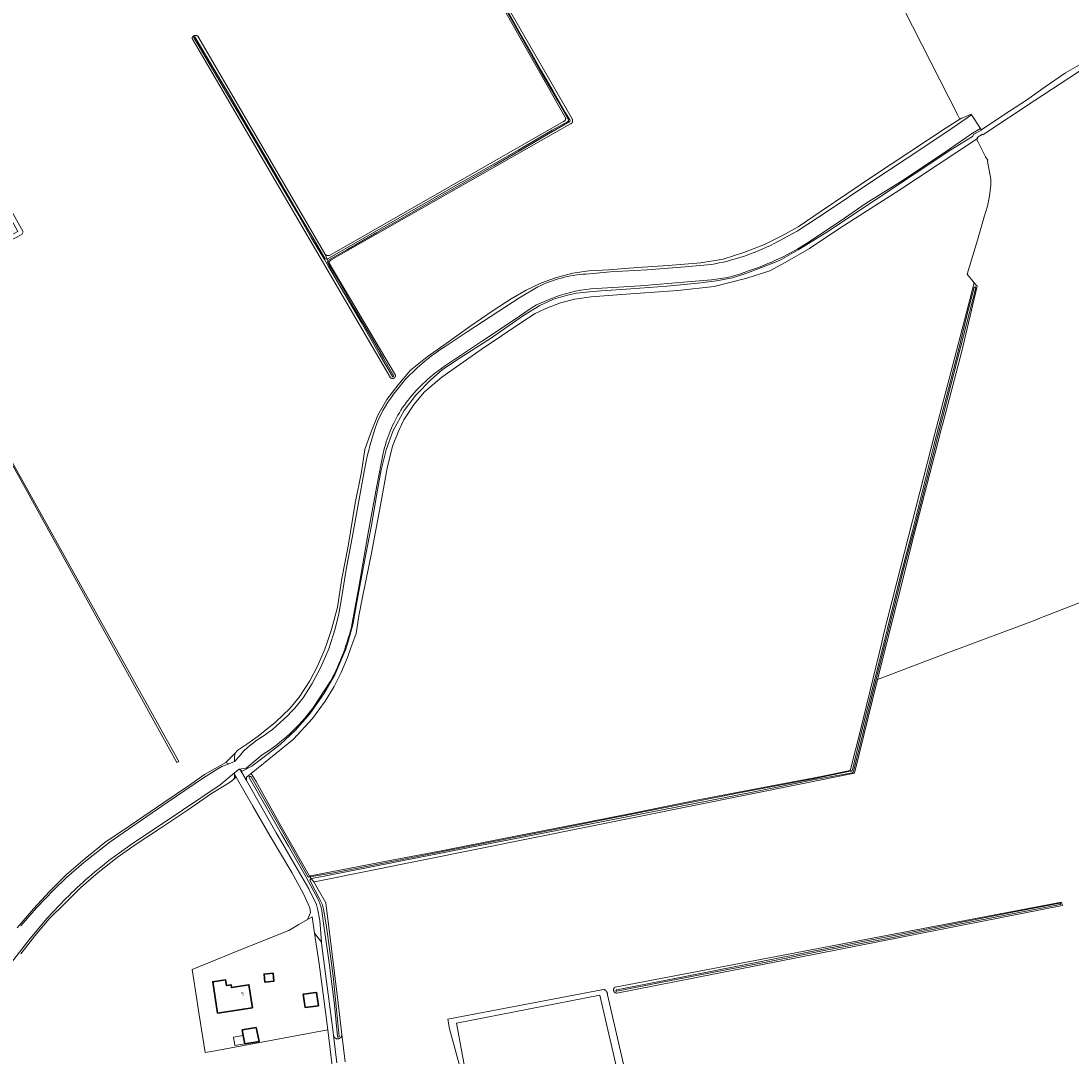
# Model space of a CAD drawing. Extents: x 199200 to 204075, y 460125 to 464703.
# Tile 172 of 174: x 203077 to 203628, y 463783 to 464326. Entities that reach past the tile are written whole.
import ezdxf
from ezdxf.enums import TextEntityAlignment as Align

# ---------------------------------------------------------------- set-up
doc = ezdxf.new("R2010")
doc.units = 0
for name, color, linetype, lineweight in [('B-WE-GR-BOS_LOOF-GV', 40, 'Continuous', 13), ('B-WE-GR-BOUWLAND-GV', 80, 'Continuous', 13), ('B-WE-GR-GRAS-GV', 60, 'Continuous', 13), ('B-WE-OG-BEBOUWING-GV', 7, 'Continuous', 35), ('B-WE-OG-BEBOUWING-T18', 10, 'Continuous', 18), ('B-WE-OG-BEBOUWING_OVERBOUWING-GV', 7, 'Continuous', 18), ('B-WE-OG-TERREIN_ERF-GV', 7, 'Continuous', 18), ('B-WE-OG-TERREIN_ONBEGROEID-GV', 7, 'Continuous', 18), ('B-WE-OG-WATER_GREPPEL-GV', 160, 'Continuous', 18), ('B-WE-OG-WATER_SLOOT-GV', 120, 'Continuous', 18), ('B-WE-VH-VERHARDING_BETONSTRAATSTEEN-GV', 252, 'Continuous', 18)]:
    doc.layers.add(name, color=color, linetype=linetype, lineweight=lineweight)
doc.styles.add('NLCS-ISO-M1000-T18', font='NLCS-ISO.ttf', dxfattribs={"height": 1.8})

msp = doc.modelspace()

# ---------------------------------------------------------------- linework, layer by layer
at = {"layer": 'B-WE-GR-BOS_LOOF-GV', "flags": 128}
msp.add_lwpolyline([(203314.4, 463754.071), (203321.641, 463755.566), (203348.05, 463761.3), (203382.992, 463769.27), (203391.196, 463771.185), (203380.931, 463815.018), (203305.895, 463800.334)], close=True, dxfattribs=at)
at = {"layer": 'B-WE-GR-BOUWLAND-GV', "flags": 128}
for points in [[(203512.537, 463933.318), (203517.802, 463954.632), (203528.813, 464000), (203529.809, 464004.1), (203543.097, 464056.223), (203556.558, 464108.898), (203570.937, 464164.28), (203577.302, 464188.612), (203573.631, 464193.076), (203579.028, 464210.896), (203582.6, 464223.08), (203584.346, 464228.755), (203585.378, 464233.914), (203586.053, 464239.987), (203586.092, 464242.884), (203584.267, 464252.329), (203584.439, 464252.813), (203583.314, 464254.661), (203579.619, 464261.952), (203579.377, 464262.384), (203578.504, 464263.938), (203537.82, 464237.046), (203506.814, 464217.155), (203490.891, 464206.641), (203478.263, 464199.232), (203470.15, 464194.889), (203458.15, 464190.918), (203441.017, 464186.606), (203421.901, 464184.537), (203392.316, 464182.356), (203376.426, 464181.283), (203367.859, 464179.916), (203360.344, 464178.108), (203353.566, 464175.402), (203347.16, 464172.511), (203340.055, 464167.934), (203318.792, 464153.637), (203298.175, 464139.128), (203289.148, 464131.358), (203283.628, 464124.873), (203278.237, 464116.668), (203275.597, 464111.172), (203272.317, 464102.867), (203269.433, 464091.327), (203266.265, 464073.906), (203261.201, 464046.8), (203256.688, 464024.511), (203254.675, 464013.885), (203253.156, 464004.646), (203251.504, 464000), (203250.485, 463997.133), (203248.633, 463991.99), (203245.375, 463984.258), (203241.724, 463976.8), (203236.916, 463969.1), (203230.389, 463960.128), (203220.333, 463949.298), (203198.169, 463931.265), (203200.758, 463927.115), (203213.714, 463903.852), (203228.577, 463877.746)], [(203270.089, 463885.408), (203299.734, 463891.116), (203330.434, 463897.19), (203364.641, 463903.858), (203399.225, 463910.678), (203431.634, 463917.172), (203464.788, 463923.528), (203497.101, 463929.62), (203511.488, 463932.577)], [(203229.34, 463877.58), (203270.089, 463885.408)]]:
    msp.add_lwpolyline(points, dxfattribs=at)
at = {"layer": 'B-WE-GR-BOUWLAND-GV'}
for points in [[(203511.488, 463932.577, 0.1504596), (203512.537, 463933.318)], [(203228.577, 463877.746, 0.083628), (203229.34, 463877.58)]]:
    msp.add_lwpolyline(points, format="xyb", dxfattribs=at)
at = {"layer": 'B-WE-GR-GRAS-GV', "flags": 128}
for points in [[(203075.424, 463850.243), (203083.941, 463860.307), (203092.375, 463869.404), (203101.331, 463878.247), (203111.172, 463886.736), (203121.51, 463894.981), (203134.768, 463903.99), (203152.449, 463915.958), (203165.918, 463925.143), (203173.753, 463930.638), (203184.845, 463937.074), (203189.689, 463941.817), (203191.263, 463943.455), (203195.836, 463946.555), (203201.861, 463950.879), (203210.885, 463958.243), (203218.381, 463965.296), (203223.369, 463971.204), (203229.02, 463979.787), (203232.877, 463987.544), (203236.781, 463996.401), (203237.991, 464000), (203240.281, 464006.81), (203243.426, 464018.502), (203245.668, 464033.577), (203248.953, 464050.389), (203252.783, 464072.994), (203256.077, 464089.446), (203257.745, 464101.19), (203260.696, 464109.458), (203264.675, 464119.222), (203269.364, 464127.35), (203275.195, 464135.043), (203281.762, 464142.74), (203290.462, 464149.767), (203299.121, 464155.845), (203312.901, 464165.585), (203325.111, 464174.079), (203334.457, 464180.217), (203342.347, 464184.74), (203350.406, 464188.539), (203358.294, 464191.288), (203366.784, 464193.582), (203375.166, 464194.787), (203385.698, 464195.293), (203400.704, 464196.562), (203416.875, 464197.714), (203433.938, 464199.016), (203445.752, 464201.05), (203456.502, 464204.381), (203467.38, 464208.728), (203476.387, 464213.175), (203485, 464217.912), (203497.072, 464226.216), (203523.948, 464244.253), (203562.595, 464269.913), (203569.815, 464274.389), (203568.788, 464276.407), (203530.768, 464351.128)], [(203365.641, 464271.894), (203365.561, 464271.863), (203240.144, 464200.538), (203240.105, 464200.521), (203240.027, 464200.482), (203239.95, 464200.44), (203239.875, 464200.395), (203239.802, 464200.346), (203239.732, 464200.294), (203239.664, 464200.239), (203239.599, 464200.181), (203239.537, 464200.12), (203239.477, 464200.056), (203239.42, 464199.989), (203239.367, 464199.92), (203239.316, 464199.849), (203239.269, 464199.775), (203239.226, 464199.699), (203239.186, 464199.622), (203239.149, 464199.542), (203239.116, 464199.461), (203239.087, 464199.379), (203239.062, 464199.295), (203239.04, 464199.21), (203239.023, 464199.125), (203239.009, 464199.038), (203239, 464198.951), (203238.994, 464198.864), (203273.91, 464140.092), (203273.91, 464140.076), (203273.91, 464139.995), (203273.905, 464139.913), (203273.897, 464139.832), (203273.885, 464139.752), (203273.868, 464139.672), (203273.848, 464139.593), (203273.824, 464139.516), (203273.796, 464139.439), (203273.764, 464139.364), (203273.729, 464139.291), (203273.69, 464139.219), (203273.648, 464139.15), (203273.602, 464139.083), (203273.553, 464139.018), (203273.501, 464138.955), (203273.446, 464138.895), (203273.388, 464138.838), (203273.328, 464138.784), (203273.264, 464138.733), (203273.199, 464138.685), (203273.131, 464138.64), (203273.061, 464138.599), (203272.989, 464138.561), (203272.915, 464138.527), (203272.839, 464138.496), (203272.763, 464138.469), (203272.685, 464138.446), (203272.605, 464138.427), (203272.526, 464138.412), (203272.445, 464138.4), (203272.364, 464138.393), (203272.283, 464138.39), (203272.201, 464138.39), (203272.12, 464138.395), (203272.039, 464138.404), (203271.959, 464138.416), (203271.879, 464138.433), (203271.8, 464138.453), (203271.723, 464138.477), (203271.646, 464138.506), (203271.571, 464138.537), (203271.498, 464138.573), (203271.427, 464138.612), (203271.357, 464138.654), (203271.29, 464138.7), (203167.187, 464316.653), (203167.188, 464316.665), (203167.194, 464316.749), (203167.204, 464316.832), (203167.218, 464316.914), (203167.237, 464316.996), (203167.259, 464317.076), (203167.284, 464317.156), (203167.314, 464317.234), (203167.347, 464317.311), (203167.384, 464317.386), (203167.425, 464317.459), (203167.469, 464317.531), (203167.516, 464317.6), (203167.567, 464317.666), (203167.62, 464317.73), (203167.677, 464317.792), (203167.737, 464317.851), (203167.799, 464317.907), (203167.864, 464317.959), (203167.931, 464318.009), (203168.001, 464318.055), (203168.073, 464318.098), (203168.147, 464318.138), (203168.222, 464318.174), (203168.299, 464318.206), (203168.378, 464318.235), (203168.458, 464318.259), (203168.539, 464318.28), (203168.621, 464318.297), (203168.703, 464318.31), (203168.787, 464318.32), (203168.87, 464318.325), (203168.954, 464318.326), (203169.037, 464318.323), (203169.121, 464318.316), (203169.204, 464318.305), (203169.286, 464318.291), (203169.368, 464318.272), (203169.448, 464318.249), (203169.528, 464318.223), (203169.606, 464318.193), (203169.682, 464318.159), (203169.757, 464318.121), (203169.83, 464318.08), (203169.901, 464318.036), (203169.97, 464317.988), (203170.036, 464317.937), (203170.1, 464317.883), (203170.161, 464317.826), (203236.56, 464204.086), (203236.594, 464204.024), (203236.642, 464203.941), (203236.694, 464203.861), (203236.749, 464203.782), (203236.808, 464203.706), (203236.869, 464203.633), (203236.934, 464203.562), (203237.001, 464203.494), (203237.012, 464203.484), (203237.083, 464203.419), (203237.156, 464203.358), (203237.232, 464203.299), (203237.31, 464203.244), (203237.39, 464203.192), (203237.473, 464203.143), (203237.557, 464203.098), (203237.644, 464203.056), (203237.732, 464203.018), (203237.821, 464202.984), (203237.912, 464202.954), (203238.004, 464202.927), (203238.097, 464202.904), (203238.191, 464202.885), (203238.286, 464202.871), (203238.381, 464202.86), (203238.476, 464202.853), (203238.572, 464202.85), (203238.668, 464202.851), (203238.763, 464202.856), (203238.859, 464202.865), (203238.954, 464202.878), (203239.048, 464202.894), (203239.141, 464202.915), (203239.234, 464202.94), (203362.014, 464273.235), (203362.052, 464273.247), (203362.126, 464273.275), (203362.198, 464273.306), (203362.268, 464273.34), (203362.337, 464273.378), (203362.403, 464273.42), (203362.468, 464273.465), (203362.53, 464273.513), (203362.589, 464273.564), (203362.646, 464273.618), (203362.7, 464273.675), (203362.751, 464273.735), (203362.798, 464273.797), (203362.843, 464273.861), (203362.884, 464273.928), (203362.922, 464273.997), (203362.956, 464274.067), (203362.987, 464274.14), (203363.014, 464274.213), (203363.037, 464274.288), (203363.056, 464274.364), (203363.071, 464274.441), (203363.083, 464274.519), (203363.09, 464274.597), (203363.094, 464274.675), (203363.093, 464274.754), (203363.089, 464274.832), (203363.08, 464274.91), (203363.067, 464274.987), (203363.051, 464275.064), (203331.963, 464330.042)], [(203333.793, 464331.235), (203366.457, 464274.585), (203366.48, 464274.549), (203366.524, 464274.475), (203366.564, 464274.4), (203366.601, 464274.322), (203366.634, 464274.243), (203366.663, 464274.163), (203366.688, 464274.081), (203366.71, 464273.999), (203366.727, 464273.915), (203366.741, 464273.831), (203366.751, 464273.746), (203366.757, 464273.66), (203366.758, 464273.575), (203366.756, 464273.489), (203366.75, 464273.404), (203366.74, 464273.319), (203366.726, 464273.235), (203366.708, 464273.151), (203366.686, 464273.069), (203366.66, 464272.987), (203366.63, 464272.907), (203366.597, 464272.828), (203366.56, 464272.751), (203366.52, 464272.676), (203366.476, 464272.602), (203366.428, 464272.531), (203366.378, 464272.462), (203366.324, 464272.396), (203366.267, 464272.332), (203366.207, 464272.271), (203366.145, 464272.212), (203366.079, 464272.157), (203366.012, 464272.105), (203365.942, 464272.056), (203365.869, 464272.01), (203365.795, 464271.968), (203365.719, 464271.929), (203365.641, 464271.894)], [(203195.725, 463927.495), (203195.775, 463929.318), (203198.169, 463931.265), (203220.333, 463949.298), (203230.389, 463960.128), (203236.916, 463969.1), (203241.724, 463976.8), (203245.375, 463984.258), (203248.633, 463991.99), (203250.485, 463997.133), (203251.504, 464000), (203253.156, 464004.646), (203254.675, 464013.885), (203256.688, 464024.511), (203261.201, 464046.8), (203266.265, 464073.906), (203269.433, 464091.327), (203272.317, 464102.867), (203275.597, 464111.172), (203278.237, 464116.668), (203283.628, 464124.873), (203289.148, 464131.358), (203298.175, 464139.128), (203318.792, 464153.637), (203340.055, 464167.934), (203347.16, 464172.511), (203353.566, 464175.402), (203360.344, 464178.108), (203367.859, 464179.916), (203376.426, 464181.283), (203392.316, 464182.356), (203421.901, 464184.537), (203441.017, 464186.606), (203458.15, 464190.918), (203470.15, 464194.889), (203478.263, 464199.232), (203490.891, 464206.641), (203506.814, 464217.155), (203537.82, 464237.046), (203578.504, 464263.938), (203579.193, 464264.394), (203578.903, 464264.807), (203581.628, 464266.596), (203581.878, 464266.208), (203582.378, 464266.541), (203608.712, 464284.076), (203626.952, 464295.917), (203659.904, 464317.501)], [(203637.475, 464305.591), (203625.119, 464298.658), (203614.583, 464291.312), (203604.754, 464284.42), (203592.932, 464276.582), (203581.202, 464268.718), (203581.118, 464268.671), (203577.096, 464266.442), (203576.455, 464265.365), (203565.146, 464258.239), (203526.134, 464232.42), (203499.455, 464214.816), (203485.055, 464205.801), (203475.25, 464200.234), (203465.864, 464196.512), (203457.57, 464193.525), (203450.569, 464191.225), (203442.266, 464189.515), (203432.318, 464188.357), (203416.128, 464186.813), (203397.304, 464185.334), (203381.679, 464184.323), (203375.565, 464183.826), (203368.713, 464183.114), (203364.038, 464182.006), (203356.641, 464179.996), (203349.493, 464176.739), (203341.06, 464171.338), (203323.656, 464159.372), (203305.83, 464148.085), (203298.271, 464142.877), (203292.337, 464137.642), (203284.498, 464129.635), (203278.314, 464121.603), (203272.593, 464111.137), (203268.909, 464101.002), (203266.261, 464090.439), (203264.018, 464077.86), (203261.291, 464061.476), (203257.305, 464040.754), (203254.048, 464023.974), (203251.409, 464009.219), (203248.837, 464000), (203247.829, 463996.385), (203242.029, 463983.043), (203236.238, 463972.963), (203228.903, 463962.57), (203221.173, 463953.848), (203213.388, 463946.386), (203204.994, 463939.95), (203198.581, 463935.134), (203193.449, 463932.527), (203192.621, 463932.989), (203195.725, 463927.495)], [(203066.236, 464237.383), (203078.569, 464215.215), (203077.86, 464213.912), (203064.597, 464207.031)], [(203671.859, 464036.181), (203614.929, 464013.899), (203611.201, 464012.44), (203609.751, 464011.872), (203563.84, 463994.611), (203526.569, 463980.599), (203514.573, 463931.334), (203232.253, 463874.66), (203231.04, 463874.416), (203233.364, 463870.373), (203237.333, 463863.468), (203243.365, 463813.779), (203245.691, 463794.343), (203247.398, 463780.074)], [(203241.705, 463769.136), (203238.305, 463796.836), (203177.451, 463785.431), (203174.002, 463784.864), (203170.94, 463804.639), (203169.015, 463817.225), (203167.251, 463828.527), (203188.129, 463837.023), (203208.65, 463845.158), (203217.849, 463848.827), (203223.215, 463852.116), (203227.777, 463854.689), (203229.368, 463858.288), (203228.898, 463860.812), (203225.663, 463868.062), (203219.534, 463879.268), (203208.153, 463898.374), (203198.961, 463914.158), (203190.318, 463929.318), (203189.126, 463928.214), (203187.207, 463926.634), (203177.429, 463920.768), (203164.86, 463912.07), (203150.622, 463902.634), (203137.263, 463893.797), (203127.986, 463887.236), (203117.941, 463879.264), (203108.828, 463871.459), (203100.707, 463863.188), (203092.212, 463855.044), (203084.758, 463846.066), (203077.402, 463836.641)], [(203308.59, 463773.686), (203302.168, 463797.426), (203301.246, 463802.44), (203382.915, 463818.016), (203382.982, 463818.002), (203383.08, 463817.977), (203383.178, 463817.948), (203383.274, 463817.915), (203383.369, 463817.878), (203383.463, 463817.838), (203383.555, 463817.794), (203383.645, 463817.746), (203383.733, 463817.695), (203383.819, 463817.641), (203383.903, 463817.583), (203383.984, 463817.522), (203384.063, 463817.458), (203384.139, 463817.39), (203384.213, 463817.32), (203384.284, 463817.247), (203384.352, 463817.171), (203384.417, 463817.093), (203384.479, 463817.012), (203384.538, 463816.929), (203384.593, 463816.843), (203384.645, 463816.756), (203384.693, 463816.666), (203384.738, 463816.575), (203384.76, 463816.526), (203384.8, 463816.432), (203384.835, 463816.336), (203384.867, 463816.24), (203384.895, 463816.142), (203384.919, 463816.043), (203384.939, 463815.943), (203384.956, 463815.843), (203384.968, 463815.741), (203384.976, 463815.64), (203384.981, 463815.538), (203384.981, 463815.436), (203384.977, 463815.335), (203384.97, 463815.233), (203384.958, 463815.132), (203395.076, 463771.925)], [(203247.398, 463780.074), (203245.691, 463794.343), (203245.691, 463794.249), (203245.688, 463794.156), (203245.68, 463794.062), (203245.669, 463793.969), (203245.653, 463793.877), (203245.634, 463793.785), (203245.611, 463793.694), (203245.583, 463793.605), (203245.553, 463793.516), (203245.518, 463793.429), (203245.479, 463793.344), (203245.437, 463793.26), (203245.392, 463793.178), (203245.343, 463793.098), (203245.291, 463793.021), (203245.235, 463792.945), (203245.176, 463792.872), (203245.114, 463792.802), (203245.05, 463792.734), (203244.982, 463792.669), (203244.912, 463792.607), (203244.839, 463792.548), (203244.764, 463792.493), (203244.686, 463792.44), (203244.606, 463792.391), (203244.524, 463792.346), (203244.441, 463792.304), (203244.355, 463792.265), (203244.268, 463792.23), (203244.18, 463792.199), (203244.09, 463792.172), (203243.999, 463792.149), (203243.908, 463792.129), (203243.815, 463792.114), (203243.722, 463792.102), (203243.629, 463792.094), (203243.535, 463792.091), (203243.442, 463792.091), (203243.348, 463792.095), (203243.255, 463792.104), (203243.162, 463792.116), (203243.07, 463792.132), (203242.978, 463792.153), (203242.888, 463792.177), (203242.798, 463792.205), (203242.71, 463792.236), (203242.623, 463792.272), (203242.538, 463792.311), (203242.455, 463792.354), (203242.373, 463792.4), (203242.294, 463792.449), (203242.217, 463792.502), (203242.142, 463792.559), (203242.069, 463792.618), (203241.999, 463792.681), (203241.932, 463792.746), (203241.868, 463792.814), (203241.807, 463792.885), (203241.749, 463792.958), (203241.694, 463793.034), (203241.642, 463793.112), (203241.594, 463793.193), (203241.549, 463793.275), (203241.507, 463793.359), (203241.47, 463793.445), (203241.436, 463793.532), (203241.405, 463793.621), (203241.379, 463793.711), (203241.365, 463793.766), (203243.143, 463779.442)]]:
    msp.add_lwpolyline(points, dxfattribs=at)
for points in [[(203037.704, 464158.541), (203073.529, 464093.243), (203124.988, 464000.973), (203160.206, 463937.613), (203159.207, 463937.085), (203065.797, 464105.724), (203046.868, 464139.277), (203036.513, 464157.945)], [(203189.689, 463941.817), (203184.845, 463937.074), (203186.511, 463936.371), (203189.505, 463937.502), (203189.474, 463939.308)], [(203189.473, 463930.799), (203189.443, 463929.477), (203189.247, 463928.697), (203189.126, 463928.214), (203190.318, 463929.318)], [(203388.948, 463819.147), (203388.994, 463819.176), (203623.016, 463863.81), (203623.68, 463862.039), (203389.891, 463816.101), (203389.809, 463816.101), (203389.728, 463816.106), (203389.647, 463816.114), (203389.567, 463816.126), (203389.487, 463816.142), (203389.408, 463816.162), (203389.33, 463816.186), (203389.253, 463816.213), (203389.178, 463816.244), (203389.105, 463816.279), (203389.033, 463816.318), (203388.963, 463816.36), (203388.896, 463816.405), (203388.83, 463816.454), (203388.768, 463816.506), (203388.707, 463816.561), (203388.65, 463816.618), (203388.595, 463816.679), (203388.544, 463816.742), (203388.496, 463816.807), (203388.45, 463816.875), (203388.409, 463816.945), (203388.371, 463817.017), (203388.336, 463817.091), (203388.305, 463817.166), (203388.278, 463817.243), (203388.262, 463817.294), (203388.241, 463817.373), (203388.224, 463817.452), (203388.211, 463817.533), (203388.202, 463817.614), (203388.197, 463817.695), (203388.196, 463817.776), (203388.198, 463817.858), (203388.205, 463817.939), (203388.216, 463818.02), (203388.231, 463818.1), (203388.25, 463818.179), (203388.272, 463818.257), (203388.299, 463818.334), (203388.329, 463818.41), (203388.363, 463818.484), (203388.4, 463818.556), (203388.441, 463818.626), (203388.485, 463818.695), (203388.533, 463818.761), (203388.584, 463818.824), (203388.638, 463818.885), (203388.694, 463818.944), (203388.754, 463818.999), (203388.816, 463819.052), (203388.881, 463819.101)]]:
    msp.add_lwpolyline(points, close=True, dxfattribs=at)
at = {"layer": 'B-WE-OG-BEBOUWING-GV', "flags": 128}
for points in [[(203180.55, 463805.491), (203186.274, 463806.372), (203194.132, 463807.704), (203198.865, 463808.432), (203197.019, 463820.433), (203187.822, 463819.019), (203187.602, 463820.452), (203185.157, 463820.076), (203184.701, 463823.04), (203178.009, 463822.011)], [(203209.647, 463826.546), (203204.918, 463826.072), (203205.339, 463821.882), (203210.067, 463822.356)], [(203230.668, 463816.232), (203225.77, 463815.587), (203225.502, 463815.552), (203226.424, 463808.552), (203233.414, 463809.473), (203232.492, 463816.472)], [(203200.76, 463798.07), (203193.52, 463796.75), (203194.034, 463793.926), (203194.85, 463789.45), (203202.28, 463790.7)]]:
    msp.add_lwpolyline(points, close=True, dxfattribs=at)
at = {"layer": 'B-WE-OG-BEBOUWING_OVERBOUWING-GV', "flags": 128}
msp.add_lwpolyline([(203194.034, 463793.926), (203188.869, 463792.985), (203189.672, 463788.579), (203194.85, 463789.45)], close=True, dxfattribs=at)
at = {"layer": 'B-WE-OG-TERREIN_ERF-GV', "flags": 128}
for points in [[(203238.305, 463796.836), (203237.461, 463803.717), (203233.756, 463831.433), (203231.405, 463847.434), (203230.143, 463856.023), (203227.777, 463854.689), (203223.215, 463852.116), (203217.849, 463848.827), (203208.65, 463845.158), (203188.129, 463837.023), (203167.251, 463828.527), (203169.015, 463817.225), (203170.94, 463804.639), (203174.002, 463784.864), (203177.451, 463785.431)], [(203178.009, 463822.011), (203184.701, 463823.04), (203185.157, 463820.076), (203187.602, 463820.452), (203187.822, 463819.019), (203197.019, 463820.433), (203198.865, 463808.432), (203194.132, 463807.704), (203186.274, 463806.372), (203180.55, 463805.491)], [(203209.647, 463826.546), (203210.067, 463822.356), (203205.339, 463821.882), (203204.918, 463826.072)], [(203225.502, 463815.552), (203225.77, 463815.587), (203230.668, 463816.232), (203232.492, 463816.472), (203233.414, 463809.473), (203226.424, 463808.552)], [(203202.28, 463790.7), (203194.85, 463789.45), (203194.034, 463793.926), (203193.52, 463796.75), (203200.76, 463798.07)]]:
    msp.add_lwpolyline(points, close=True, dxfattribs=at)
at = {"layer": 'B-WE-OG-TERREIN_ONBEGROEID-GV', "flags": 128}
msp.add_lwpolyline([(203231.405, 463847.434), (203235.049, 463842.708), (203234.11, 463854.125), (203232.956, 463860.375), (203232.444, 463862.607), (203228.372, 463870.746), (203221.003, 463883.262), (203214.608, 463894.587), (203211.197, 463900.117), (203195.725, 463927.495), (203192.621, 463932.989), (203191.807, 463933.442), (203189.493, 463931.654), (203189.473, 463930.799), (203190.318, 463929.318), (203198.961, 463914.158), (203208.153, 463898.374), (203219.534, 463879.268), (203225.663, 463868.062), (203228.898, 463860.812), (203229.368, 463858.288), (203227.777, 463854.689), (203230.143, 463856.023)], close=True, dxfattribs=at)
at = {"layer": 'B-WE-OG-WATER_GREPPEL-GV', "flags": 128}
msp.add_lwpolyline([(203046.868, 464139.277), (203065.797, 464105.724), (203159.207, 463937.085), (203160.206, 463937.613), (203124.988, 464000.973), (203073.529, 464093.243), (203037.704, 464158.541), (203036.513, 464157.945)], close=True, dxfattribs=at)
at = {"layer": 'B-WE-OG-WATER_SLOOT-GV', "flags": 128}
for points in [[(203364.555, 464273.989), (203359.009, 464283.979), (203350.047, 464299.265), (203341.141, 464315.027), (203332.726, 464330.042), (203329.012, 464336.357)], [(203329.012, 464336.357), (203332.726, 464330.042), (203341.141, 464315.027), (203350.047, 464299.265), (203359.009, 464283.979), (203364.555, 464273.989)], [(203331.963, 464330.042), (203363.051, 464275.064), (203363.067, 464274.987), (203363.08, 464274.91), (203363.089, 464274.832), (203363.093, 464274.754), (203363.094, 464274.675), (203363.09, 464274.597), (203363.083, 464274.519), (203363.071, 464274.441), (203363.056, 464274.364), (203363.037, 464274.288), (203363.014, 464274.213), (203362.987, 464274.14), (203362.956, 464274.067), (203362.922, 464273.997), (203362.884, 464273.928), (203362.843, 464273.861), (203362.798, 464273.797), (203362.751, 464273.735), (203362.7, 464273.675), (203362.646, 464273.618), (203362.589, 464273.564), (203362.53, 464273.513), (203362.468, 464273.465), (203362.403, 464273.42), (203362.337, 464273.378), (203362.268, 464273.34), (203362.198, 464273.306), (203362.126, 464273.275), (203362.052, 464273.247), (203362.014, 464273.235), (203239.234, 464202.94), (203239.141, 464202.915), (203239.048, 464202.894), (203238.954, 464202.878), (203238.859, 464202.865), (203238.763, 464202.856), (203238.668, 464202.851), (203238.572, 464202.85), (203238.476, 464202.853), (203238.381, 464202.86), (203238.286, 464202.871), (203238.191, 464202.885), (203238.097, 464202.904), (203238.004, 464202.927), (203237.912, 464202.954), (203237.821, 464202.984), (203237.732, 464203.018), (203237.644, 464203.056), (203237.557, 464203.098), (203237.473, 464203.143), (203237.39, 464203.192), (203237.31, 464203.244), (203237.232, 464203.299), (203237.156, 464203.358), (203237.083, 464203.419), (203237.012, 464203.484), (203237.001, 464203.494)], [(203365.251, 464273.085), (203354.164, 464266.722), (203341.268, 464259.112), (203325.638, 464250.093), (203309.975, 464241.184), (203293.431, 464231.758), (203278.606, 464223.194), (203264.098, 464214.969), (203248.315, 464205.844), (203238.428, 464200.18), (203238.994, 464198.864), (203239, 464198.951), (203239.009, 464199.038), (203239.023, 464199.125), (203239.04, 464199.21), (203239.062, 464199.295), (203239.087, 464199.379), (203239.116, 464199.461), (203239.149, 464199.542), (203239.186, 464199.622), (203239.226, 464199.699), (203239.269, 464199.775), (203239.316, 464199.849), (203239.367, 464199.92), (203239.42, 464199.989), (203239.477, 464200.056), (203239.537, 464200.12), (203239.599, 464200.181), (203239.664, 464200.239), (203239.732, 464200.294), (203239.802, 464200.346), (203239.875, 464200.395), (203239.95, 464200.44), (203240.027, 464200.482), (203240.105, 464200.521), (203240.144, 464200.538), (203365.561, 464271.863), (203365.641, 464271.894), (203365.719, 464271.929), (203365.795, 464271.968), (203365.869, 464272.01), (203365.942, 464272.056), (203366.012, 464272.105), (203366.079, 464272.157), (203366.145, 464272.212), (203366.207, 464272.271), (203366.267, 464272.332), (203366.324, 464272.396), (203366.378, 464272.462), (203366.428, 464272.531), (203366.476, 464272.602), (203366.52, 464272.676), (203366.56, 464272.751), (203366.597, 464272.828), (203366.63, 464272.907), (203366.66, 464272.987), (203366.686, 464273.069), (203366.708, 464273.151), (203366.726, 464273.235), (203366.74, 464273.319), (203366.75, 464273.404), (203366.756, 464273.489), (203366.758, 464273.575), (203366.757, 464273.66), (203366.751, 464273.746), (203366.741, 464273.831), (203366.727, 464273.915), (203366.71, 464273.999), (203366.688, 464274.081), (203366.663, 464274.163), (203366.634, 464274.243), (203366.601, 464274.322), (203366.564, 464274.4), (203366.524, 464274.475), (203366.48, 464274.549), (203366.457, 464274.585), (203333.793, 464331.235)], [(203331.378, 464333.394), (203333.129, 464330.243), (203338.45, 464320.575), (203344.398, 464310.241), (203349.967, 464300.352), (203356.52, 464289.15), (203363.089, 464277.632), (203365.288, 464274.039)], [(203365.288, 464274.039), (203363.089, 464277.632), (203356.52, 464289.15), (203349.967, 464300.352), (203344.398, 464310.241), (203338.45, 464320.575), (203333.129, 464330.243), (203331.378, 464333.394)], [(203238.061, 464201.033), (203237.001, 464203.494), (203236.934, 464203.562), (203236.869, 464203.633), (203236.808, 464203.706), (203236.749, 464203.782), (203236.694, 464203.861), (203236.642, 464203.941), (203236.594, 464204.024), (203236.56, 464204.086), (203170.161, 464317.826), (203170.1, 464317.883), (203170.036, 464317.937), (203169.97, 464317.988), (203169.901, 464318.036), (203169.83, 464318.08), (203169.757, 464318.121), (203169.682, 464318.159), (203169.606, 464318.193), (203169.528, 464318.223), (203169.448, 464318.249), (203169.368, 464318.272), (203169.286, 464318.291), (203169.204, 464318.305), (203169.121, 464318.316), (203169.037, 464318.323), (203168.954, 464318.326), (203168.87, 464318.325), (203168.787, 464318.32), (203168.703, 464318.31), (203168.621, 464318.297), (203168.539, 464318.28), (203168.458, 464318.259), (203168.378, 464318.235), (203168.299, 464318.206), (203168.222, 464318.174), (203168.147, 464318.138), (203168.073, 464318.098), (203168.001, 464318.055), (203167.931, 464318.009), (203167.864, 464317.959), (203167.799, 464317.907), (203167.737, 464317.851), (203167.677, 464317.792), (203167.62, 464317.73), (203167.567, 464317.666), (203167.516, 464317.6), (203167.469, 464317.531), (203167.425, 464317.459), (203167.384, 464317.386), (203167.347, 464317.311), (203167.314, 464317.234), (203167.284, 464317.156), (203167.259, 464317.076), (203167.237, 464316.996), (203167.218, 464316.914), (203167.204, 464316.832), (203167.194, 464316.749), (203167.188, 464316.665), (203167.187, 464316.653), (203271.29, 464138.7), (203271.357, 464138.654), (203271.427, 464138.612), (203271.498, 464138.573), (203271.571, 464138.537), (203271.646, 464138.506), (203271.723, 464138.477), (203271.8, 464138.453), (203271.879, 464138.433), (203271.959, 464138.416), (203272.039, 464138.404), (203272.12, 464138.395), (203272.201, 464138.39), (203272.283, 464138.39), (203272.364, 464138.393), (203272.445, 464138.4), (203272.526, 464138.412), (203272.605, 464138.427), (203272.685, 464138.446), (203272.763, 464138.469), (203272.839, 464138.496), (203272.915, 464138.527), (203272.989, 464138.561), (203273.061, 464138.599), (203273.131, 464138.64), (203273.199, 464138.685), (203273.264, 464138.733), (203273.328, 464138.784), (203273.388, 464138.838), (203273.446, 464138.895), (203273.501, 464138.955), (203273.553, 464139.018), (203273.602, 464139.083), (203273.648, 464139.15), (203273.69, 464139.219), (203273.729, 464139.291), (203273.764, 464139.364), (203273.796, 464139.439), (203273.824, 464139.516), (203273.848, 464139.593), (203273.868, 464139.672), (203273.885, 464139.752), (203273.897, 464139.832), (203273.905, 464139.913), (203273.91, 464139.995), (203273.91, 464140.076), (203273.91, 464140.092), (203238.994, 464198.864), (203238.428, 464200.18)], [(203272.299, 464139.386), (203265.246, 464151.389), (203255.863, 464167.845), (203246.86, 464183.067), (203238.686, 464197.149), (203236.569, 464200.722), (203229.646, 464212.408), (203222.05, 464225.564), (203215.275, 464237.183), (203208.323, 464249.064), (203201.962, 464259.835), (203193.565, 464273.989), (203185.809, 464287.324), (203178.457, 464299.741), (203168.168, 464317.189)], [(203168.168, 464317.189), (203178.457, 464299.741), (203185.809, 464287.324), (203193.565, 464273.989), (203201.962, 464259.835), (203208.323, 464249.064), (203215.275, 464237.183), (203222.05, 464225.564), (203229.646, 464212.408), (203236.569, 464200.722), (203238.686, 464197.149), (203246.86, 464183.067), (203255.863, 464167.845), (203265.246, 464151.389), (203272.299, 464139.386)], [(203168.588, 464317.473), (203177.011, 464303.351), (203186.046, 464288.15), (203195.153, 464272.448), (203205.05, 464255.789), (203214.446, 464239.645), (203223.194, 464224.643), (203231.163, 464211.125), (203237.052, 464201.112)], [(203237.052, 464201.112), (203231.163, 464211.125), (203223.194, 464224.643), (203214.446, 464239.645), (203205.05, 464255.789), (203195.153, 464272.448), (203186.046, 464288.15), (203177.011, 464303.351), (203168.588, 464317.473)], [(203472.397, 464209.138), (203484.464, 464215.638), (203500.723, 464226.292), (203522.59, 464241.071), (203541.686, 464253.652), (203563.565, 464268.143), (203575.9, 464276.596), (203575.645, 464276.984), (203571.426, 464275.036), (203570.664, 464274.915), (203569.815, 464274.389), (203562.595, 464269.913), (203523.948, 464244.253), (203497.072, 464226.216), (203485, 464217.912), (203476.387, 464213.175), (203467.38, 464208.728), (203456.502, 464204.381), (203445.752, 464201.05), (203433.938, 464199.016), (203416.875, 464197.714), (203400.704, 464196.562), (203385.698, 464195.293), (203375.166, 464194.787), (203366.784, 464193.582), (203358.294, 464191.288), (203350.406, 464188.539), (203342.347, 464184.74), (203334.457, 464180.217), (203325.111, 464174.079), (203312.901, 464165.585), (203299.121, 464155.845), (203290.462, 464149.767), (203281.762, 464142.74), (203275.195, 464135.043), (203269.364, 464127.35), (203264.675, 464119.222), (203260.696, 464109.458), (203257.745, 464101.19), (203256.077, 464089.446), (203252.783, 464072.994), (203248.953, 464050.389), (203245.668, 464033.577), (203243.426, 464018.502), (203240.281, 464006.81), (203237.991, 464000), (203236.781, 463996.401), (203232.877, 463987.544), (203229.02, 463979.787), (203223.369, 463971.204), (203218.381, 463965.296), (203210.885, 463958.243), (203201.861, 463950.879), (203195.836, 463946.555), (203191.263, 463943.455), (203189.689, 463941.817), (203189.474, 463939.308), (203189.505, 463937.502), (203192.094, 463940.404), (203194.194, 463942.913), (203196.231, 463944.862), (203201.201, 463948.671), (203204.98, 463951.112)], [(203490.341, 464209.78), (203509.3, 464222.423), (203520.656, 464230.331), (203540.074, 464242.348), (203562.336, 464257.276), (203572.933, 464264.553), (203576.351, 464267.039), (203580.582, 464269.486), (203575.9, 464276.596), (203563.565, 464268.143), (203541.686, 464253.652), (203522.59, 464241.071), (203500.723, 464226.292), (203484.464, 464215.638), (203472.397, 464209.138)], [(203204.001, 463940.961), (203195.533, 463934.087), (203191.807, 463933.442), (203192.621, 463932.989), (203193.449, 463932.527), (203198.581, 463935.134), (203204.994, 463939.95), (203213.388, 463946.386), (203221.173, 463953.848), (203228.903, 463962.57), (203236.238, 463972.963), (203242.029, 463983.043), (203247.829, 463996.385), (203248.837, 464000), (203251.409, 464009.219), (203254.048, 464023.974), (203257.305, 464040.754), (203261.291, 464061.476), (203264.018, 464077.86), (203266.261, 464090.439), (203268.909, 464101.002), (203272.593, 464111.137), (203278.314, 464121.603), (203284.498, 464129.635), (203292.337, 464137.642), (203298.271, 464142.877), (203305.83, 464148.085), (203323.656, 464159.372), (203341.06, 464171.338), (203349.493, 464176.739), (203356.641, 464179.996), (203364.038, 464182.006), (203368.713, 464183.114), (203375.565, 464183.826), (203381.679, 464184.323), (203397.304, 464185.334), (203416.128, 464186.813), (203432.318, 464188.357), (203442.266, 464189.515), (203450.569, 464191.225), (203457.57, 464193.525), (203465.864, 464196.512), (203475.25, 464200.234), (203485.055, 464205.801), (203499.455, 464214.816), (203526.134, 464232.42), (203565.146, 464258.239), (203576.455, 464265.365), (203577.096, 464266.442), (203581.118, 464268.671), (203580.582, 464269.486), (203576.351, 464267.039), (203572.933, 464264.553), (203562.336, 464257.276), (203540.074, 464242.348), (203520.656, 464230.331), (203509.3, 464222.423), (203490.341, 464209.78)], [(203237.001, 464203.494), (203238.061, 464201.033), (203249.636, 464207.598), (203267.48, 464217.88), (203285, 464227.858), (203302.782, 464238.023), (203320.292, 464247.938), (203338.19, 464258.093), (203356.006, 464268.671), (203364.286, 464273.136)], [(203364.286, 464273.136), (203356.006, 464268.671), (203338.19, 464258.093), (203320.292, 464247.938), (203302.782, 464238.023), (203285, 464227.858), (203267.48, 464217.88), (203249.636, 464207.598), (203238.061, 464201.033)], [(203238.061, 464201.033), (203238.428, 464200.18), (203248.315, 464205.844), (203264.098, 464214.969), (203278.606, 464223.194), (203293.431, 464231.758), (203309.975, 464241.184), (203325.638, 464250.093), (203341.268, 464259.112), (203354.164, 464266.722), (203365.251, 464273.085)], [(203043.435, 464196.14), (203047.598, 464198.098), (203064.597, 464207.031), (203077.86, 464213.912), (203078.569, 464215.215), (203066.236, 464237.383), (203060.957, 464247.649), (203053.898, 464258.978), (203053.814, 464258.911), (203054.46, 464256.694), (203054.428, 464255.41), (203064.245, 464236.318), (203075.87, 464215.423), (203063.552, 464209.032), (203046.592, 464200.12), (203042.556, 464198.221), (203029.318, 464191.362), (203023.255, 464188.221), (203021.51, 464187.317)], [(203238.428, 464200.18), (203238.061, 464201.033)], [(203238.392, 464199.058), (203243.787, 464190.139), (203252.099, 464175.262), (203261.77, 464158.99), (203267.485, 464149.081), (203272.813, 464139.908)], [(203272.813, 464139.908), (203267.485, 464149.081), (203261.77, 464158.99), (203252.099, 464175.262), (203243.787, 464190.139), (203238.392, 464199.058)], [(203373.753, 464193.175), (203386.401, 464194.396), (203405.903, 464195.312), (203425.683, 464196.993), (203439.364, 464198.117)], [(203439.364, 464198.117), (203425.683, 464196.993), (203405.903, 464195.312), (203386.401, 464194.396), (203373.753, 464193.175)], [(203513.587, 463931.657), (203492.91, 463927.856), (203461.997, 463921.663), (203429.038, 463915.125), (203399.61, 463909.406), (203382.761, 463906.147), (203360.264, 463901.776), (203334.417, 463896.68), (203311.773, 463892.249), (203286.938, 463887.345), (203261.185, 463882.319), (203235.581, 463877.209), (203229.63, 463876.202), (203231.04, 463874.416), (203232.253, 463874.66), (203514.573, 463931.334), (203526.569, 463980.599), (203531.481, 464000), (203537.209, 464022.621), (203545.856, 464056.767), (203559.45, 464109.482), (203560.067, 464111.846), (203560.658, 464114.11), (203570.576, 464152.097), (203578.934, 464186.767), (203577.302, 464188.612), (203570.937, 464164.28), (203556.558, 464108.898), (203543.097, 464056.223), (203529.809, 464004.1), (203528.813, 464000), (203517.802, 463954.632), (203512.537, 463933.318)], [(203299.899, 464155.217), (203311.413, 464162.899), (203327.556, 464173.305), (203338.455, 464180.467), (203348.52, 464186.511)], [(203348.52, 464186.511), (203338.455, 464180.467), (203327.556, 464173.305), (203311.413, 464162.899), (203299.899, 464155.217)], [(203439.5, 464190.117), (203427.059, 464189.122), (203402.282, 464186.984), (203376.344, 464185.456)], [(203376.344, 464185.456), (203402.282, 464186.984), (203427.059, 464189.122), (203439.5, 464190.117)], [(203513.464, 463933.149), (203517.953, 463951.666), (203525.21, 463980.735), (203531.809, 464007.344), (203538.203, 464032.834), (203544.943, 464058.546), (203550.348, 464080.176), (203556.402, 464103.883), (203561.422, 464123.452), (203568.854, 464152.613), (203573.63, 464172.175), (203577.361, 464186.153)], [(203577.361, 464186.153), (203573.63, 464172.175), (203568.854, 464152.613), (203561.422, 464123.452), (203556.402, 464103.883), (203550.348, 464080.176), (203544.943, 464058.546), (203538.203, 464032.834), (203531.809, 464007.344), (203525.21, 463980.735), (203517.953, 463951.666), (203513.464, 463933.149)], [(203578.121, 464185.927), (203571.68, 464160.734), (203565.017, 464134.878), (203558.35, 464108.847), (203552.164, 464084.062), (203545.83, 464059.157), (203539.773, 464036.262), (203534.412, 464014.746), (203528.309, 463990.74), (203523.498, 463970.798), (203517.919, 463947.797), (203514.037, 463932.25)], [(203514.037, 463932.25), (203517.919, 463947.797), (203523.498, 463970.798), (203528.309, 463990.74), (203534.412, 464014.746), (203539.773, 464036.262), (203545.83, 464059.157), (203552.164, 464084.062), (203558.35, 464108.847), (203565.017, 464134.878), (203571.68, 464160.734), (203578.121, 464185.927)], [(203355.309, 464180.236), (203347.745, 464176.936), (203345.465, 464175.59), (203335.488, 464168.868), (203319.475, 464158.06), (203300.046, 464145.195), (203294.325, 464141.007)], [(203294.325, 464141.007), (203300.046, 464145.195), (203319.475, 464158.06), (203335.488, 464168.868), (203345.465, 464175.59), (203347.745, 464176.936), (203355.309, 464180.236)], [(203274.417, 464132.094), (203279.176, 464137.998)], [(203279.176, 464137.998), (203274.417, 464132.094)], [(203267.328, 464099.183), (203264.039, 464082.058), (203259.6, 464057.468), (203254.759, 464029.987), (203251.164, 464010.053)], [(203251.164, 464010.053), (203254.759, 464029.987), (203259.6, 464057.468), (203264.039, 464082.058), (203267.328, 464099.183)], [(203221.046, 463965.517), (203225.428, 463970.978), (203230.198, 463978.398), (203234.645, 463986.994), (203238.837, 463996.647), (203242.171, 464007.175), (203244.131, 464015.035), (203245.5, 464023.091), (203248.029, 464038.18), (203251.202, 464054.849), (203254.467, 464073.115), (203257.402, 464089.7), (203258.688, 464095.957)], [(203258.688, 464095.957), (203257.402, 464089.7), (203254.467, 464073.115), (203251.202, 464054.849), (203248.029, 464038.18), (203245.5, 464023.091), (203244.131, 464015.035), (203242.171, 464007.175), (203238.837, 463996.647), (203234.645, 463986.994), (203230.198, 463978.398), (203225.428, 463970.978), (203221.046, 463965.517)], [(203239.748, 463979.698), (203230.547, 463965.533)], [(203230.547, 463965.533), (203239.748, 463979.698)], [(203204.98, 463951.112), (203201.201, 463948.671), (203196.231, 463944.862), (203194.194, 463942.913), (203192.094, 463940.404), (203189.505, 463937.502), (203186.511, 463936.371), (203182.826, 463934.992), (203180.657, 463933.699), (203173.209, 463928.937), (203154.132, 463915.97), (203138.426, 463905.143), (203124.188, 463895.461), (203110.505, 463884.59), (203101.336, 463876.68), (203094.507, 463870.035), (203085.617, 463860.867), (203077.453, 463851.315)], [(203125.93, 463887.367), (203134.678, 463893.736), (203162.102, 463911.993), (203181.923, 463925.339), (203189.493, 463931.654), (203191.807, 463933.442), (203195.533, 463934.087), (203204.001, 463940.961)], [(203077.453, 463851.315), (203085.617, 463860.867), (203094.507, 463870.035), (203101.336, 463876.68), (203110.505, 463884.59), (203124.188, 463895.461), (203138.426, 463905.143), (203154.132, 463915.97), (203173.209, 463928.937), (203180.657, 463933.699), (203182.826, 463934.992), (203186.511, 463936.371), (203184.845, 463937.074), (203173.753, 463930.638), (203165.918, 463925.143), (203152.449, 463915.958), (203134.768, 463903.99), (203121.51, 463894.981), (203111.172, 463886.736), (203101.331, 463878.247), (203092.375, 463869.404), (203083.941, 463860.307), (203075.424, 463850.243)], [(203511.488, 463932.577), (203497.101, 463929.62), (203464.788, 463923.528), (203431.634, 463917.172), (203399.225, 463910.678), (203364.641, 463903.858), (203330.434, 463897.19), (203299.734, 463891.116), (203270.089, 463885.408), (203229.34, 463877.58)], [(203077.402, 463836.641), (203084.758, 463846.066), (203092.212, 463855.044), (203100.707, 463863.188), (203108.828, 463871.459), (203117.941, 463879.264), (203127.986, 463887.236), (203137.263, 463893.797), (203150.622, 463902.634), (203164.86, 463912.07), (203177.429, 463920.768), (203187.207, 463926.634), (203189.126, 463928.214), (203189.247, 463928.697), (203189.443, 463929.477), (203189.473, 463930.799), (203189.493, 463931.654), (203181.923, 463925.339), (203162.102, 463911.993), (203134.678, 463893.736), (203125.93, 463887.367)], [(203229.009, 463876.988), (203228.577, 463877.746), (203213.714, 463903.852), (203200.758, 463927.115), (203198.169, 463931.265), (203195.775, 463929.318), (203195.725, 463927.495), (203211.197, 463900.117), (203214.608, 463894.587), (203221.003, 463883.262), (203228.372, 463870.746), (203232.444, 463862.607), (203232.956, 463860.375), (203234.11, 463854.125), (203235.049, 463842.708), (203235.197, 463840.912), (203238.529, 463815.539), (203241.14, 463795.575), (203241.365, 463793.766), (203241.379, 463793.711), (203241.405, 463793.621), (203241.436, 463793.532), (203241.47, 463793.445), (203241.507, 463793.359), (203241.549, 463793.275), (203241.594, 463793.193), (203241.642, 463793.112), (203241.694, 463793.034), (203241.749, 463792.958), (203241.807, 463792.885), (203241.868, 463792.814), (203241.932, 463792.746), (203241.999, 463792.681), (203242.069, 463792.618), (203242.142, 463792.559), (203242.217, 463792.502), (203242.294, 463792.449), (203242.373, 463792.4), (203242.455, 463792.354), (203242.538, 463792.311), (203242.623, 463792.272), (203242.71, 463792.236), (203242.798, 463792.205), (203242.888, 463792.177), (203242.978, 463792.153), (203243.07, 463792.132), (203243.162, 463792.116), (203243.255, 463792.104), (203243.348, 463792.095), (203243.442, 463792.091), (203243.535, 463792.091), (203243.629, 463792.094), (203243.722, 463792.102), (203243.815, 463792.114), (203243.908, 463792.129), (203243.999, 463792.149), (203244.09, 463792.172), (203244.18, 463792.199), (203244.268, 463792.23), (203244.355, 463792.265), (203244.441, 463792.304), (203244.524, 463792.346), (203244.606, 463792.391), (203244.686, 463792.44), (203244.764, 463792.493), (203244.839, 463792.548), (203244.912, 463792.607), (203244.982, 463792.669), (203245.05, 463792.734), (203245.114, 463792.802), (203245.176, 463792.872), (203245.235, 463792.945), (203245.291, 463793.021), (203245.343, 463793.098), (203245.392, 463793.178), (203245.437, 463793.26), (203245.479, 463793.344), (203245.518, 463793.429), (203245.553, 463793.516), (203245.583, 463793.605), (203245.611, 463793.694), (203245.634, 463793.785), (203245.653, 463793.877), (203245.669, 463793.969), (203245.68, 463794.062), (203245.688, 463794.156), (203245.691, 463794.249), (203245.691, 463794.343), (203243.365, 463813.779), (203237.333, 463863.468), (203233.364, 463870.373), (203231.04, 463874.416), (203229.63, 463876.202)], [(203233.084, 463865.505), (203227.062, 463876.85), (203217.78, 463893.17), (203214.051, 463899.473), (203205.235, 463915.104), (203197.296, 463928.865)], [(203197.296, 463928.865), (203205.235, 463915.104), (203214.051, 463899.473), (203217.78, 463893.17), (203227.062, 463876.85), (203233.084, 463865.505)], [(203198.141, 463929.538), (203205.476, 463916.739), (203211.723, 463905.645), (203218.891, 463893.168), (203227.841, 463877.216)], [(203227.841, 463877.216), (203218.891, 463893.168), (203211.723, 463905.645), (203205.476, 463916.739), (203198.141, 463929.538)], [(203228.577, 463877.746), (203229.009, 463876.988), (203241.45, 463879.109), (203276.549, 463885.916), (203354.666, 463901.266), (203452.317, 463920.83), (203492.806, 463928.491), (203512.314, 463932.415), (203512.916, 463932.481)], [(203512.314, 463932.415), (203492.806, 463928.491), (203452.317, 463920.83), (203354.666, 463901.266), (203276.549, 463885.916), (203241.45, 463879.109), (203229.009, 463876.988), (203229.63, 463876.202), (203235.581, 463877.209), (203261.185, 463882.319), (203286.938, 463887.345), (203311.773, 463892.249), (203334.417, 463896.68), (203360.264, 463901.776), (203382.761, 463906.147), (203399.61, 463909.406), (203429.038, 463915.125), (203461.997, 463921.663), (203492.91, 463927.856), (203513.587, 463931.657)], [(203512.916, 463932.481), (203512.314, 463932.415)], [(203229.003, 463875.332), (203234.202, 463865.192)], [(203234.202, 463865.192), (203229.003, 463875.332)], [(203229.63, 463876.202), (203229.009, 463876.988)], [(203101.033, 463865.703), (203090.952, 463855.167), (203081.608, 463843.92), (203070.077, 463828.923), (203066.804, 463823.747), (203059.729, 463812.555), (203053.939, 463802.016), (203049.187, 463791.432), (203043.17, 463778.472), (203035.123, 463758.093), (203028.276, 463739.753)], [(203028.276, 463739.753), (203035.123, 463758.093), (203043.17, 463778.472), (203049.187, 463791.432), (203053.939, 463802.016), (203059.729, 463812.555), (203066.804, 463823.747), (203070.077, 463828.923), (203081.608, 463843.92), (203090.952, 463855.167), (203101.033, 463865.703)], [(203622.183, 463863.189), (203596.641, 463858.34), (203568.188, 463852.737), (203544.512, 463848.076), (203518.894, 463843.173), (203492.794, 463837.993), (203466.536, 463832.793), (203440.795, 463827.759), (203416.836, 463823.048), (203389.731, 463817.788)], [(203622.462, 463862.518), (203594.686, 463857.165), (203560.774, 463850.416), (203531.06, 463844.514), (203499.496, 463838.556), (203469.14, 463832.469), (203439.831, 463826.838), (203411.996, 463821.437), (203389.896, 463817.073)], [(203389.896, 463817.073), (203411.996, 463821.437), (203439.831, 463826.838), (203469.14, 463832.469), (203499.496, 463838.556), (203531.06, 463844.514), (203560.774, 463850.416), (203594.686, 463857.165), (203622.462, 463862.518)], [(203416.836, 463823.048), (203440.795, 463827.759), (203466.536, 463832.793), (203492.794, 463837.993), (203518.894, 463843.173), (203544.512, 463848.076), (203568.188, 463852.737), (203596.641, 463858.34), (203622.183, 463863.189)], [(203243.414, 463793.246), (203241.811, 463809.886), (203239.03, 463831.888), (203236.521, 463850.149), (203235.217, 463859.189)], [(203235.217, 463859.189), (203236.521, 463850.149), (203239.03, 463831.888), (203241.811, 463809.886), (203243.414, 463793.246)], [(203236.305, 463859.272), (203237.595, 463850.649), (203239.245, 463839.391), (203241.194, 463825.001), (203242.979, 463807.353), (203244.4, 463793.539)], [(203244.4, 463793.539), (203242.979, 463807.353), (203241.194, 463825.001), (203239.245, 463839.391), (203237.595, 463850.649), (203236.305, 463859.272)], [(203389.731, 463817.788), (203416.836, 463823.048)], [(203395.076, 463771.925), (203384.958, 463815.132), (203384.97, 463815.233), (203384.977, 463815.335), (203384.981, 463815.436), (203384.981, 463815.538), (203384.976, 463815.64), (203384.968, 463815.741), (203384.956, 463815.843), (203384.939, 463815.943), (203384.919, 463816.043), (203384.895, 463816.142), (203384.867, 463816.24), (203384.835, 463816.336), (203384.8, 463816.432), (203384.76, 463816.526), (203384.738, 463816.575), (203384.693, 463816.666), (203384.645, 463816.756), (203384.593, 463816.843), (203384.538, 463816.929), (203384.479, 463817.012), (203384.417, 463817.093), (203384.352, 463817.171), (203384.284, 463817.247), (203384.213, 463817.32), (203384.139, 463817.39), (203384.063, 463817.458), (203383.984, 463817.522), (203383.903, 463817.583), (203383.819, 463817.641), (203383.733, 463817.695), (203383.645, 463817.746), (203383.555, 463817.794), (203383.463, 463817.838), (203383.369, 463817.878), (203383.274, 463817.915), (203383.178, 463817.948), (203383.08, 463817.977), (203382.982, 463818.002), (203382.915, 463818.016), (203301.246, 463802.44), (203302.168, 463797.426), (203308.59, 463773.686)], [(203312.034, 463753.567), (203314.4, 463754.071), (203305.895, 463800.334), (203380.931, 463815.018), (203391.196, 463771.185), (203391.729, 463768.906), (203392.236, 463769.003)]]:
    msp.add_lwpolyline(points, dxfattribs=at)
at = {"layer": 'B-WE-OG-WATER_SLOOT-GV'}
for points in [[(203168.168, 464317.189, -1.0864118), (203168.588, 464317.473)], [(203168.588, 464317.473, 1.0864118), (203168.168, 464317.189)], [(203364.286, 464273.136, 0.3386573), (203364.555, 464273.989)], [(203364.555, 464273.989, -0.3386573), (203364.286, 464273.136)], [(203365.288, 464274.039, -0.3156951), (203365.251, 464273.085)], [(203365.251, 464273.085, 0.3156951), (203365.288, 464274.039)], [(203439.364, 464198.117, 0.0722848), (203472.397, 464209.138)], [(203472.397, 464209.138, -0.0722848), (203439.364, 464198.117)], [(203490.341, 464209.78, -0.0652742), (203458.958, 464194.827)], [(203458.958, 464194.827, 0.0652742), (203490.341, 464209.78)], [(203237.052, 464201.112, 0.1374627), (203238.061, 464201.033)], [(203238.061, 464201.033, -0.1374627), (203237.052, 464201.112)], [(203238.428, 464200.18, 0.3260468), (203238.392, 464199.058)], [(203238.392, 464199.058, -0.3260468), (203238.428, 464200.18)], [(203348.52, 464186.511, -0.0967242), (203373.753, 464193.175)], [(203373.753, 464193.175, 0.0967242), (203348.52, 464186.511)], [(203458.958, 464194.827, -0.0721101), (203439.5, 464190.117)], [(203439.5, 464190.117, 0.0721101), (203458.958, 464194.827)], [(203577.361, 464186.153, -0.9234141), (203578.121, 464185.927)], [(203578.121, 464185.927, 0.9234141), (203577.361, 464186.153)], [(203376.344, 464185.456, 0.0662379), (203355.309, 464180.236)], [(203355.309, 464180.236, -0.0662379), (203376.344, 464185.456)], [(203279.176, 464137.998, -0.0601949), (203299.899, 464155.217)], [(203299.899, 464155.217, 0.0601949), (203279.176, 464137.998)], [(203272.813, 464139.908, -0.8108658), (203272.299, 464139.386)], [(203272.299, 464139.386, 0.8108658), (203272.813, 464139.908)], [(203294.325, 464141.007, 0.0762719), (203276.678, 464121.775)], [(203276.678, 464121.775, -0.0762719), (203294.325, 464141.007)], [(203264.01, 464114.71, -0.0751055), (203274.417, 464132.094)], [(203274.417, 464132.094, 0.0751055), (203264.01, 464114.71)], [(203276.678, 464121.775, 0.0797479), (203267.328, 464099.183)], [(203267.328, 464099.183, -0.0797479), (203276.678, 464121.775)], [(203258.688, 464095.957, -0.0304832), (203264.01, 464114.71)], [(203264.01, 464114.71, 0.0304832), (203258.688, 464095.957)], [(203251.164, 464010.053, -0.0689998), (203239.748, 463979.698)], [(203239.748, 463979.698, 0.0689998), (203251.164, 464010.053)], [(203230.547, 463965.533, -0.0908431), (203204.001, 463940.961)], [(203204.001, 463940.961, 0.0908431), (203230.547, 463965.533)], [(203204.98, 463951.112, 0.0514288), (203221.046, 463965.517)], [(203221.046, 463965.517, -0.0514288), (203204.98, 463951.112)], [(203512.537, 463933.318, -0.1504596), (203511.488, 463932.577)], [(203512.916, 463932.481, 0.2635164), (203513.464, 463933.149)], [(203513.464, 463933.149, -0.2635164), (203512.916, 463932.481)], [(203197.296, 463928.865, -1.0349887), (203198.141, 463929.538)], [(203198.141, 463929.538, 1.0349887), (203197.296, 463928.865)], [(203514.037, 463932.25, -0.3613686), (203513.587, 463931.657)], [(203513.587, 463931.657, 0.3613686), (203514.037, 463932.25)], [(203125.93, 463887.367, 0.0345617), (203101.033, 463865.703)], [(203101.033, 463865.703, -0.0345617), (203125.93, 463887.367)], [(203229.34, 463877.58, -0.083628), (203228.577, 463877.746)], [(203227.841, 463877.216, 0.2580878), (203229.009, 463876.988)], [(203229.009, 463876.988, -0.2580878), (203227.841, 463877.216)], [(203229.63, 463876.202, 0.263323), (203229.003, 463875.332)], [(203229.003, 463875.332, -0.263323), (203229.63, 463876.202)], [(203235.217, 463859.189, 0.0912217), (203233.084, 463865.505)], [(203233.084, 463865.505, -0.0912217), (203235.217, 463859.189)], [(203234.202, 463865.192, -0.0912688), (203236.305, 463859.272)], [(203236.305, 463859.272, 0.0912688), (203234.202, 463865.192)], [(203622.183, 463863.189, -0.9968591), (203622.462, 463862.518)], [(203622.462, 463862.518, 0.9968591), (203622.183, 463863.189)], [(203389.896, 463817.073, -0.9358532), (203389.731, 463817.788)], [(203389.731, 463817.788, 0.9358532), (203389.896, 463817.073)], [(203244.4, 463793.539, -0.977183), (203243.414, 463793.246)], [(203243.414, 463793.246, 0.977183), (203244.4, 463793.539)]]:
    msp.add_lwpolyline(points, format="xyb", dxfattribs=at)
at = {"layer": 'B-WE-OG-WATER_SLOOT-GV', "flags": 128}
msp.add_lwpolyline([(203389.105, 463816.279), (203389.178, 463816.244), (203389.253, 463816.213), (203389.33, 463816.186), (203389.408, 463816.162), (203389.487, 463816.142), (203389.567, 463816.126), (203389.647, 463816.114), (203389.728, 463816.106), (203389.809, 463816.101), (203389.891, 463816.101), (203623.68, 463862.039), (203623.016, 463863.81), (203388.994, 463819.176), (203388.948, 463819.147), (203388.881, 463819.101), (203388.816, 463819.052), (203388.754, 463818.999), (203388.694, 463818.944), (203388.638, 463818.885), (203388.584, 463818.824), (203388.533, 463818.761), (203388.485, 463818.695), (203388.441, 463818.626), (203388.4, 463818.556), (203388.363, 463818.484), (203388.329, 463818.41), (203388.299, 463818.334), (203388.272, 463818.257), (203388.25, 463818.179), (203388.231, 463818.1), (203388.216, 463818.02), (203388.205, 463817.939), (203388.198, 463817.858), (203388.196, 463817.776), (203388.197, 463817.695), (203388.202, 463817.614), (203388.211, 463817.533), (203388.224, 463817.452), (203388.241, 463817.373), (203388.262, 463817.294), (203388.278, 463817.243), (203388.305, 463817.166), (203388.336, 463817.091), (203388.371, 463817.017), (203388.409, 463816.945), (203388.45, 463816.875), (203388.496, 463816.807), (203388.544, 463816.742), (203388.595, 463816.679), (203388.65, 463816.618), (203388.707, 463816.561), (203388.768, 463816.506), (203388.83, 463816.454), (203388.896, 463816.405), (203388.963, 463816.36), (203389.033, 463816.318)], close=True, dxfattribs=at)
at = {"layer": 'B-WE-VH-VERHARDING_BETONSTRAATSTEEN-GV', "flags": 128}
msp.add_lwpolyline([(203243.143, 463779.442), (203241.365, 463793.766), (203241.14, 463795.575), (203238.529, 463815.539), (203235.197, 463840.912), (203235.049, 463842.708), (203231.405, 463847.434), (203233.756, 463831.433), (203237.461, 463803.717), (203238.305, 463796.836), (203241.705, 463769.136)], dxfattribs=at)

# ---------------------------------------------------------------- texts
at = {"layer": 'B-WE-OG-BEBOUWING-T18', "style": 'NLCS-ISO-M1000-T18'}
msp.add_text('5', height=1.8, rotation=8.7, dxfattribs=at).set_placement((203193.694, 463815.74), align=Align.MIDDLE)

doc.saveas('drawing.dxf')
